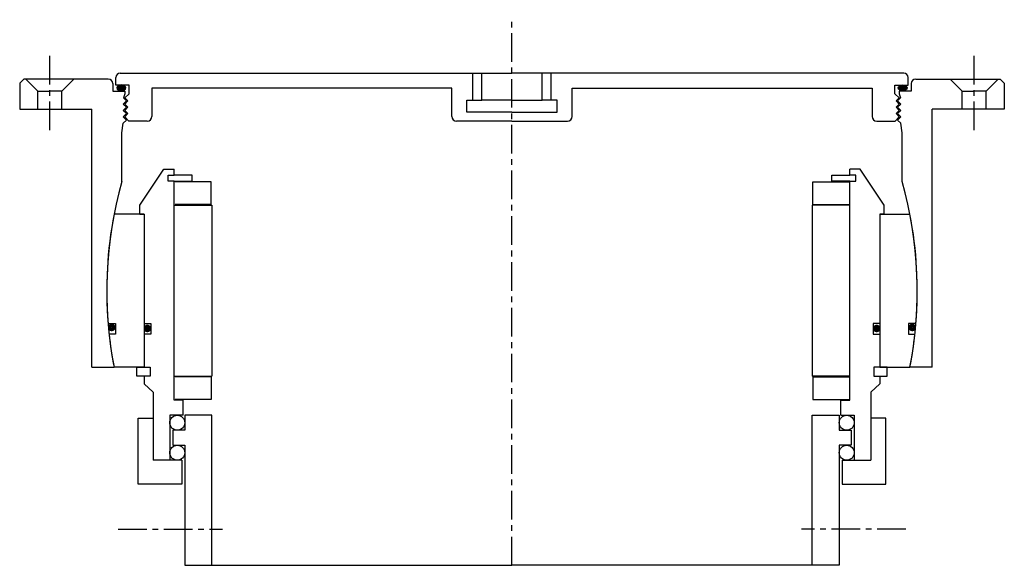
# Model space of a CAD drawing. Header units: millimetres. Extents: x -164 to 164, y 0 to 182.
import ezdxf

# ---------------------------------------------------------------- set-up
doc = ezdxf.new("R2010")
doc.units = ezdxf.units.MM
doc.header["$LTSCALE"] = 0.3
doc.header["$MEASUREMENT"] = 0
doc.linetypes.add('CENTER', pattern=[50.8, 31.75, -6.35, 6.35, -6.35])
doc.layers.get('0').update_dxf_attribs({"linetype": 'CONTINUOUS'})
doc.layers.add('Center', color=1, linetype='CENTER')

# ---------------------------------------------------------------- blocks, each defined once
blk = doc.blocks.new('4s200-bearing')
for p, q in [((-124, 28.5), (-116, 40.5)), ((-116, 40.5), (-112.5, 40.5)), ((-112.5, 38.5), (-112.5, 40.5)), ((116, 40.5), (112.5, 40.5)), ((112.5, 38.5), (112.5, 40.5)), ((124, 28.5), (116, 40.5)), ((-114.5, 38.5), (-112.5, 38.5)), ((-114.5, 36.5), (-114.5, 38.5)), ((-112.5, 36.5), (-114.5, 36.5)), ((-106.5, 38.5), (-112.5, 38.5)), ((-112.5, -36.5), (-112.5, 36.5)), ((-112.5, 36.5), (-106.5, 36.5)), ((-100.25, 36.25), (-112.25, 36.25)), ((-106.5, 36.5), (-106.5, 38.5)), ((-100.25, 28.75), (-100.25, 36.25)), ((100.25, 28.75), (100.25, 36.25)), ((100.25, 36.25), (112.25, 36.25)), ((106.5, 38.5), (112.5, 38.5)), ((106.5, 36.5), (106.5, 38.5)), ((112.5, 36.5), (106.5, 36.5)), ((114.5, 38.5), (112.5, 38.5)), ((112.5, -36.5), (112.5, 36.5)), ((112.5, 36.5), (114.5, 36.5)), ((114.5, 36.5), (114.5, 38.5)), ((-124, 25.5), (-124, 28.5)), ((-112.5, 28.5), (-100, 28.5)), ((-100.25, 28.75), (-112.25, 28.75)), ((-100, 28.5), (-100, -28.5)), ((100, 28.5), (100, -28.5)), ((112.5, 28.5), (100, 28.5)), ((100.25, 28.75), (112.25, 28.75)), ((124, 25.5), (124, 28.5)), ((-122.5, 25.5), (-132.57, 25.5)), ((-124, 25.5), (-122.5, 25.5)), ((-122.5, 25.5), (-122.5, -25.5)), ((-122.5, 25.5), (-122.5, -11)), ((122.5, 25.5), (132.57, 25.5)), ((122.5, 25.5), (122.5, -11)), ((122.5, 25.5), (122.5, -25.5)), ((124, 25.5), (122.5, 25.5)), ((-134.55, -11), (-132.1, -11)), ((-132.1, -11), (-132.1, -14.5)), ((-122.5, -11), (-120.3, -11)), ((-120.3, -11), (-120.3, -14.5)), ((120.3, -11), (120.3, -14.5)), ((122.5, -11), (120.3, -11)), ((132.1, -11), (132.1, -14.5)), ((134.55, -11), (132.1, -11)), ((-132.1, -14.5), (-134.22, -14.5)), ((-120.3, -14.5), (-122.5, -14.5)), ((-122.5, -14.5), (-122.5, -25.5)), ((120.3, -14.5), (122.5, -14.5)), ((122.5, -14.5), (122.5, -25.5)), ((132.1, -14.5), (134.22, -14.5)), ((-122.5, -25.5), (-132.57, -25.5)), ((-125, -25.5), (-122.5, -25.5)), ((-125, -28.5), (-125, -25.5)), ((-122.5, -25.5), (-120.5, -25.5)), ((-120.5, -25.5), (-120.5, -28.5)), ((122.5, -25.5), (120.5, -25.5)), ((120.5, -25.5), (120.5, -28.5)), ((122.5, -25.5), (132.57, -25.5)), ((125, -25.5), (122.5, -25.5)), ((125, -28.5), (125, -25.5)), ((-122.5, -28.5), (-125, -28.5)), ((-122.5, -28.5), (-122.5, -31)), ((-120.5, -28.5), (-122.5, -28.5)), ((-112.5, -28.5), (-100, -28.5)), ((-100.25, -28.75), (-112.25, -28.75)), ((-100.25, -28.75), (-100.25, -36.25)), ((112.5, -28.5), (100, -28.5)), ((100.25, -28.75), (100.25, -36.25)), ((100.25, -28.75), (112.25, -28.75)), ((120.5, -28.5), (122.5, -28.5)), ((122.5, -28.5), (122.5, -31)), ((122.5, -28.5), (125, -28.5)), ((-119.5, -33.83), (-122.5, -31)), ((119.5, -33.83), (122.5, -31)), ((-119.5, -33.83), (-119.5, -56.5)), ((119.5, -33.83), (119.5, -56.5)), ((-109.5, -36.5), (-112.5, -36.5)), ((-100.25, -36.25), (-112.25, -36.25)), ((-109.5, -41.5), (-109.5, -36.5)), ((100.25, -36.25), (112.25, -36.25)), ((109.5, -36.5), (112.5, -36.5)), ((109.5, -41.5), (109.5, -36.5)), ((-124.5, -42.5), (-119.5, -42.5)), ((-124.5, -64.5), (-124.5, -42.5)), ((-119.5, -42.5), (-119.5, -51.67)), ((-109.5, -41.5), (-114, -41.5)), ((-114, -41.5), (-114, -56.5)), ((-100, -41.5), (-109, -41.5)), ((-109, -41.5), (-109, -46.5)), ((-100, -91.5), (-100, -41.5)), ((100, -91.5), (100, -41.5)), ((100, -41.5), (109, -41.5)), ((109, -41.5), (109, -46.5)), ((109.5, -41.5), (114, -41.5)), ((114, -41.5), (114, -56.5)), ((124.5, -42.5), (119.5, -42.5)), ((119.5, -42.5), (119.5, -51.67)), ((124.5, -64.5), (124.5, -42.5)), ((-109, -46.5), (-113, -46.5)), ((-113, -46.5), (-113, -51.5)), ((109, -46.5), (113, -46.5)), ((113, -46.5), (113, -51.5)), ((-113, -51.5), (-109, -51.5)), ((-109, -51.5), (-109, -91.5)), ((109, -51.5), (109, -91.5)), ((113, -51.5), (109, -51.5)), ((-110, -56.5), (-119.5, -56.5)), ((-110, -56.5), (-110, -64.5)), ((110, -56.5), (119.5, -56.5)), ((110, -56.5), (110, -64.5)), ((-110, -64.5), (-124.5, -64.5)), ((110, -64.5), (124.5, -64.5)), ((-109, -91.5), (-100, -91.5)), ((-100, -91.5), (0, -91.5)), ((100, -91.5), (0, -91.5)), ((109, -91.5), (100, -91.5))]:
    blk.add_line(p, q)
at = {"const_width": 1.2}
for points in [[(-133.97, -12.27, 1), (-132.67, -12.27, 1)], [(-122.13, -12.6, 1), (-120.83, -12.6, 1)], [(122.13, -12.6, -1), (120.83, -12.6, -1)], [(133.97, -12.27, -1), (132.67, -12.27, -1)]]:
    blk.add_lwpolyline(points, format="xyb", close=True, dxfattribs=at)
for centre in [(-111.5, -44), (111.5, -44), (-111.5, -54), (111.5, -54)]:
    blk.add_circle(centre, 2.5)
for start, end in [(169.1121, 184.6737), (355.3263, 10.8879), (186.1659, 190.8879), (349.1121, 353.8341)]:
    blk.add_arc((0, 0), 135, start, end)
at = {"layer": 'Center'}
for p, q in [((0, -91.5), (0, 0)), ((-131.21, -79.5), (-96.47, -79.5)), ((131.21, -79.5), (96.47, -79.5))]:
    blk.add_line(p, q, dxfattribs=at)
blk = doc.blocks.new('4S200Z-outerhouse')
h = blk.add_hatch(color=256)
edge = h.paths.add_edge_path()
edge.add_ellipse((-130.16, 67.54), major_axis=(1.5, 0), ratio=0.647319, start_angle=-259.6975, end_angle=79.6975)
edge.add_line((-129.89, 68.5), (-130.43, 68.5))
h = blk.add_hatch(color=256)
edge = h.paths.add_edge_path()
edge.add_ellipse((130.16, 67.54), major_axis=(-1.5, 0), ratio=0.647319, start_angle=280.3025, end_angle=619.6975, ccw=False)
edge.add_line((129.89, 68.5), (130.43, 68.5))
for p, q in [((-130.5, 72.5), (0, 72.5)), ((-13, 63.5), (-13, 72.5)), ((-10, 63.5), (-10, 72.5)), ((130.5, 72.5), (0, 72.5)), ((10, 63.5), (10, 72.5)), ((13, 63.5), (13, 72.5)), ((-162.6, 70.5), (-164, 69.1)), ((-164, 69.1), (-164, 60.5)), ((-134.5, 70.5), (-162.6, 70.5)), ((-162, 70.5), (-158, 66.5)), ((-146, 70.5), (-150, 66.5)), ((-133, 69), (-133, 66.5)), ((-132, 68.5), (-132, 71)), ((132, 68.5), (132, 71)), ((133, 69), (133, 66.5)), ((134.5, 70.5), (162.6, 70.5)), ((146, 70.5), (150, 66.5)), ((162, 70.5), (158, 66.5)), ((162.6, 70.5), (164, 69.1)), ((164, 69.1), (164, 60.5)), ((-158, 60.5), (-158, 66.5)), ((-158, 66.5), (-154, 66.5)), ((-150, 66.5), (-154, 66.5)), ((-150, 60.5), (-150, 66.5)), ((-133, 66.5), (-129, 66.5)), ((-127.5, 68.5), (-132, 68.5)), ((-129, 66.5), (-129, 65.6)), ((-127.5, 65.6), (-127.5, 68.5)), ((-20, 67.5), (-120, 67.5)), ((-120, 67.5), (-120, 58)), ((-20, 58), (-20, 67.5)), ((20, 67.5), (120, 67.5)), ((20, 58), (20, 67.5)), ((120, 67.5), (120, 58)), ((127.5, 68.5), (132, 68.5)), ((127.5, 65.6), (127.5, 68.5)), ((133, 66.5), (129, 66.5)), ((129, 66.5), (129, 65.6)), ((150, 60.5), (150, 66.5)), ((150, 66.5), (154, 66.5)), ((158, 66.5), (154, 66.5)), ((158, 60.5), (158, 66.5)), ((-129.5, 62.14), (-128.44, 63.2)), ((-129, 65.6), (-129.42, 64.18)), ((-128.44, 63.2), (-129.42, 64.18)), ((-129, 62.14), (-127.94, 63.2)), ((-127.5, 65.6), (-128.92, 64.18)), ((-127.94, 63.2), (-128.92, 64.18)), ((-15, 63.5), (-10, 63.5)), ((-15, 59.5), (-15, 63.5)), ((0, 63.5), (-10, 63.5)), ((0, 63.5), (10, 63.5)), ((15, 63.5), (10, 63.5)), ((15, 59.5), (15, 63.5)), ((127.5, 65.6), (128.92, 64.18)), ((127.94, 63.2), (128.92, 64.18)), ((129, 62.14), (127.94, 63.2)), ((128.44, 63.2), (129.42, 64.18)), ((129.5, 62.14), (128.44, 63.2)), ((129, 65.6), (129.42, 64.18)), ((-164, 60.5), (-140, 60.5)), ((-140, -25.5), (-140, 60.5)), ((-128.44, 61.08), (-129.5, 62.14)), ((-129.5, 60.02), (-128.44, 61.08)), ((-128.44, 58.96), (-129.5, 60.02)), ((-127.94, 61.08), (-129, 62.14)), ((-129, 60.02), (-127.94, 61.08)), ((-127.94, 58.96), (-129, 60.02)), ((0, 59.5), (-15, 59.5)), ((0, 59.5), (15, 59.5)), ((127.94, 61.08), (129, 62.14)), ((129, 60.02), (127.94, 61.08)), ((127.94, 58.96), (129, 60.02)), ((128.44, 61.08), (129.5, 62.14)), ((129.5, 60.02), (128.44, 61.08)), ((128.44, 58.96), (129.5, 60.02)), ((140, -25.5), (140, 60.5)), ((164, 60.5), (140, 60.5)), ((-130, 52.59), (-129.5, 55.78)), ((-129.5, 57.9), (-128.44, 58.96)), ((-128.44, 56.84), (-129.5, 57.9)), ((-129.5, 55.78), (-128.44, 56.84)), ((-129, 57.9), (-127.94, 58.96)), ((-127.6, 56.5), (-129, 57.9)), ((-121.5, 56.5), (-127.6, 56.5)), ((0, 56.5), (-18.5, 56.5)), ((0, 56.5), (18.5, 56.5)), ((121.5, 56.5), (127.6, 56.5)), ((127.6, 56.5), (129, 57.9)), ((129, 57.9), (127.94, 58.96)), ((129.5, 57.9), (128.44, 58.96)), ((128.44, 56.84), (129.5, 57.9)), ((129.5, 55.78), (128.44, 56.84)), ((130, 52.59), (129.5, 55.78)), ((-130, 36.4), (-130, 52.59)), ((130, 36.4), (130, 52.59)), ((-140, -25.5), (-132.57, -25.5)), ((140, -25.5), (132.57, -25.5))]:
    blk.add_line(p, q)
for centre, radius, start, end in [((-130.5, 71), 1.5, 90, 180), ((130.5, 71), 1.5, 0, 90), ((-134.5, 69), 1.5, 0, 90), ((134.5, 69), 1.5, 90, 180), ((-121.5, 58), 1.5, 270, 0), ((-18.5, 58), 1.5, 180, 270), ((18.5, 58), 1.5, 270, 0), ((121.5, 58), 1.5, 180, 270), ((0, 0), 135, 164.3575, 190.8879), ((0, 0), 135, 349.1121, 15.6425)]:
    blk.add_arc(centre, radius, start, end)
at = {"extrusion": (0, 0, -1)}
blk.add_ellipse((-130.16, 67.54), major_axis=(1.5, 0), ratio=0.647319, dxfattribs=at)
blk.add_ellipse((130.16, 67.54), major_axis=(-1.5, 0), ratio=0.647319)
at = {"layer": 'Center'}
for p, q in [((0, 0), (0, 90.26)), ((-154, 53.44), (-154, 80.08)), ((154, 53.44), (154, 80.08))]:
    blk.add_line(p, q, dxfattribs=at)

msp = doc.modelspace()

# ---------------------------------------------------------------- block references
for name in ['4S200Z-outerhouse', '4s200-bearing']:
    msp.add_blockref(name, (0, 91.5))

doc.saveas('drawing.dxf')
